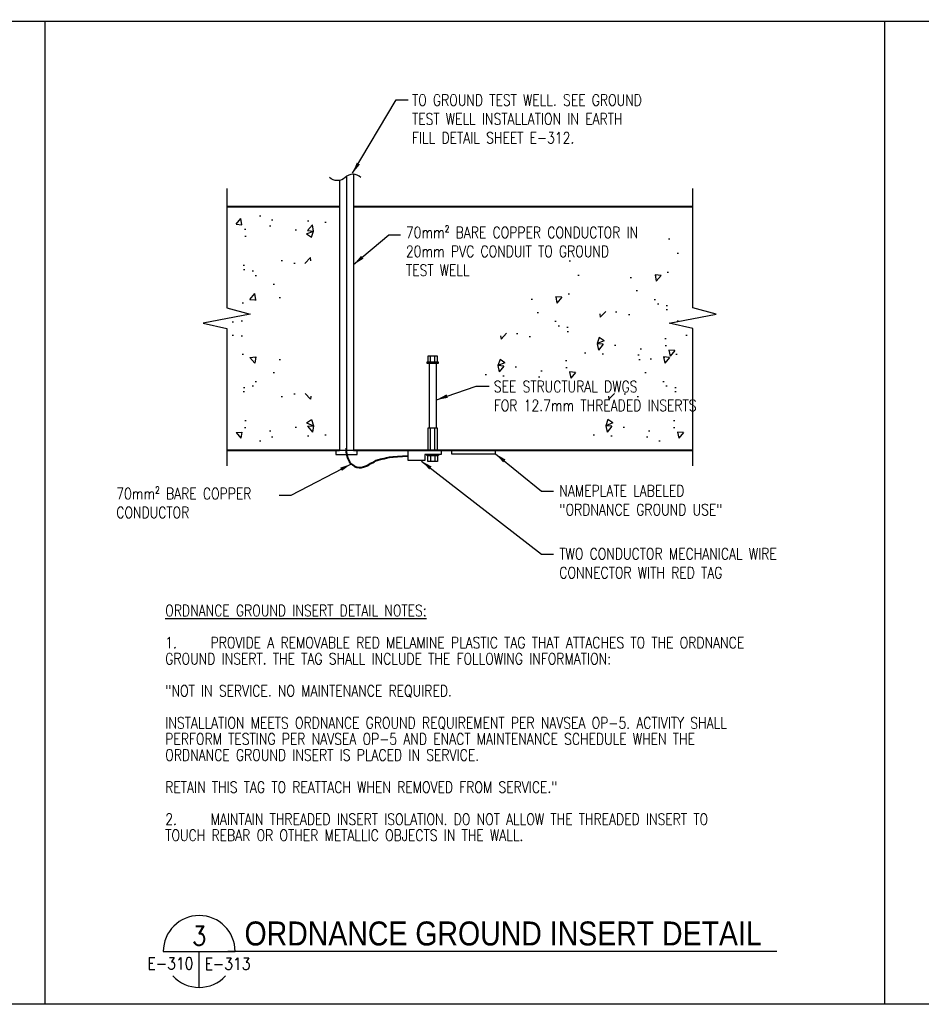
# Paper-space layout 'E-313' of a CAD drawing. Header units: millimetres. Extents: x 26 to 826, y 19 to 575.
# Tile 5 of 7: x 265 to 504, y 19 to 280. Entities that reach past the tile are written whole.
import ezdxf
from ezdxf.enums import TextEntityAlignment as Align

# ---------------------------------------------------------------- set-up
doc = ezdxf.new("R2010")
doc.units = ezdxf.units.MM
for name, color, linetype in [('D-DETL-PATT', 1, 'Continuous'), ('D-DETL-TEXT', 2, 'Continuous'), ('E-ANNO-TEXT', 3, 'Continuous'), ('E-ANNO-TEXT-', 5, 'Continuous'), ('E-ANNO-TEXT-TITL', 5, 'Continuous'), ('E-LINE-TEXT', 2, 'Continuous'), ('G-SYMB-LW70', 6, 'Continuous')]:
    doc.layers.add(name, color=color, linetype=linetype)
doc.layers.add('E-DETL-COND', color=4, linetype='Continuous', lineweight=40)
doc.styles.add('Arial8', font='arial.ttf', dxfattribs={"height": 0.125})
doc.styles.add('HELV', font='helv.shx', dxfattribs={"width": 0.85, "height": 0.25})
doc.styles.add('ROMANS', font='ROMANS.shx', dxfattribs={"width": 0.8})
doc.dimstyles.new('3-16to1Dim8', dxfattribs={"dimtxt": 12, "dimasz": 0.0625, "dimexe": 0.0625, "dimexo": 0.0625, "dimgap": 0.03125, "dimtad": 1, "dimdec": 4, "dimlfac": 64, "dimzin": 3, "dimdsep": 46, "dimlunit": 4, "dimtxsty": 'Arial8', "dimcen": 0.09375, "dimclrd": 256, "dimclrt": 256, "dimadec": 0, "dimazin": 1, "dimtfac": 1, "dimtdec": 4, "dimtofl": 0, "dimtmove": 0, "dimatfit": 3, "dimfxl": 1, "dimfrac": 1, "dimtolj": 1, "dimtzin": 0, "dimlwd": -1, "dimarcsym": 0})

# ---------------------------------------------------------------- blocks, each defined once
blk = doc.blocks.new('Line Break-Big')
blk.add_lwpolyline([(0, 0.125, 0.414214), (0, 0, -0.414214), (0, -0.125)], format="xyb")

psp = doc.layouts.new('E-313')

# ---------------------------------------------------------------- hatches: boundary and pattern name
at = {"layer": 'D-DETL-PATT', "ltscale": 100}
h = psp.add_hatch(dxfattribs=at)
h.set_pattern_fill('AR-CONC', color=256, scale=2.645833, style=0)
h.set_pattern_definition([(50, (-711.431, 668.304), (18.9775, -1.66032), [1.98437, -21.82812]), (355, (-711.431, 668.304), (-3.67113, 19.90175), [1.5875, -17.4625]), (100.4514, (-709.85, 668.166), (15.3064, 18.24142), [1.68646, -18.55105]), (46.1842, (-711.431, 673.596), (28.2374, -4.37936), [2.97656, -32.7422]), (96.6356, (-709.078, 673.23), (24.7296, 25.77354), [2.5297, -27.8266]), (351.1842, (-711.43, 673.596), (24.7296, 25.77355), [2.38125, -26.19375]), (21, (-708.785, 672.273), (15.79317, -10.65262), [1.98437, -21.82812]), (326, (-708.785, 672.273), (6.43772, 19.18626), [1.5875, -17.4625]), (71.4514, (-707.47, 671.385), (22.2309, 8.53362), [1.68646, -18.55105]), (37.5, (-711.431, 668.304), (0.32173, 8.807817), [0, -17.25083, 0, -17.72708, 0, -17.52865]), (7.5, (-711.431, 668.304), (6.96038, 10.43548), [0, -10.10708, 0, -16.85396, 0, -6.68073]), (327.5, (-717.3314, 668.304), (14.12405, -0.596764), [0, -6.61458, 0, -20.6375, 0, -27.38437]), (317.5, (-719.977, 668.304), (15.43013, 2.64861), [0, -8.59896, 0, -13.70542, 0, -19.44687])])
h.paths.add_polyline_path([(352.46, 229.1), (321.37, 229.1), (321.24, 194.44), (322.83, 194.44), (327.19, 196.02), (334.2, 203.56), (338.44, 214.01), (350.74, 219.31)])
h = psp.add_hatch(dxfattribs=at)
h.set_pattern_fill('AR-CONC', color=256, scale=2.645833, style=0)
h.set_pattern_definition([(230, (1472.677, -250.964), (-18.9775, 1.66032), [1.98437, -21.82812]), (175, (1472.677, -250.964), (3.67113, -19.90175), [1.5875, -17.4625]), (280.4514, (1471.095, -250.826), (-15.3064, -18.24142), [1.68646, -18.55105]), (226.1842, (1472.677, -256.256), (-28.2374, 4.37936), [2.97656, -32.7422]), (276.6356, (1470.323, -255.89), (-24.7296, -25.77354), [2.5297, -27.8266]), (171.1842, (1472.677, -256.256), (-24.7296, -25.77355), [2.38125, -26.19375]), (201, (1470.03, -254.933), (-15.79317, 10.65262), [1.98437, -21.82812]), (146, (1470.03, -254.933), (-6.43772, -19.18626), [1.5875, -17.4625]), (251.4514, (1468.715, -254.045), (-22.2309, -8.53362), [1.68646, -18.55105]), (217.5, (1472.6766, -250.964), (-0.32173, -8.807817), [0, -17.25083, 0, -17.72708, 0, -17.52865]), (187.5, (1472.677, -250.964), (-6.96038, -10.43548), [0, -10.10708, 0, -16.85396, 0, -6.68073]), (147.5, (1478.577, -250.964), (-14.12405, 0.596764), [0, -6.61458, 0, -20.6375, 0, -27.38437]), (137.5, (1481.223, -250.964), (-15.43013, -2.64861), [0, -8.59896, 0, -13.70542, 0, -19.44687])])
h.paths.add_polyline_path([(408.79, 188.24), (439.88, 188.24), (440.01, 222.9), (438.42, 222.9), (434.05, 221.32), (427.04, 213.78), (422.81, 203.33), (410.51, 198.03)])
h = psp.add_hatch(dxfattribs=at)
h.set_pattern_fill('AR-CONC', color=256, scale=2.645833, style=0)
h.set_pattern_definition([(230, (1446.382, -256.764), (-18.9775, 1.66032), [1.98437, -21.82812]), (175, (1446.382, -256.764), (3.67113, -19.90175), [1.5875, -17.4625]), (280.4514, (1444.8, -256.626), (-15.3064, -18.24142), [1.68646, -18.55105]), (226.1842, (1446.382, -262.056), (-28.2374, 4.37936), [2.97656, -32.7422]), (276.6356, (1444.028, -261.69), (-24.7296, -25.77354), [2.5297, -27.8266]), (171.1842, (1446.382, -262.056), (-24.7296, -25.77355), [2.38125, -26.19375]), (201, (1443.736, -260.733), (-15.79317, 10.65262), [1.98437, -21.82812]), (146, (1443.736, -260.733), (-6.43772, -19.18626), [1.5875, -17.4625]), (251.4514, (1442.42, -259.845), (-22.2309, -8.53362), [1.68646, -18.55105]), (217.5, (1446.3816, -256.764), (-0.32173, -8.807817), [0, -17.25083, 0, -17.72708, 0, -17.52865]), (187.5, (1446.382, -256.764), (-6.96038, -10.43548), [0, -10.10708, 0, -16.85396, 0, -6.68073]), (147.5, (1452.282, -256.764), (-14.12405, 0.596764), [0, -6.61458, 0, -20.6375, 0, -27.38437]), (137.5, (1454.928, -256.764), (-15.43013, -2.64861), [0, -8.59896, 0, -13.70542, 0, -19.44687])])
h.paths.add_polyline_path([(382.49, 182.44), (413.58, 182.44), (413.71, 217.1), (412.13, 217.1), (407.76, 215.52), (400.75, 207.98), (396.51, 197.53), (384.21, 192.23)])
h = psp.add_hatch(dxfattribs=at)
h.set_pattern_fill('AR-CONC', color=256, scale=2.645833, style=0)
h.set_pattern_definition([(310, (-711.431, -272.686), (18.9775, 1.66032), [1.98437, -21.82812]), (5, (-711.431, -272.686), (-3.67113, -19.90175), [1.5875, -17.4625]), (259.5486, (-709.85, -272.548), (15.3064, -18.24142), [1.68646, -18.55105]), (313.8158, (-711.431, -277.978), (28.2374, 4.37936), [2.97656, -32.7422]), (263.3644, (-709.078, -277.613), (24.7296, -25.77354), [2.5297, -27.8266]), (8.8158, (-711.43, -277.978), (24.7296, -25.77355), [2.38125, -26.19375]), (339, (-708.785, -276.655), (15.79317, 10.65262), [1.98437, -21.82812]), (34, (-708.785, -276.655), (6.43772, -19.18626), [1.5875, -17.4625]), (288.5486, (-707.47, -275.767), (22.2309, -8.53362), [1.68646, -18.55105]), (322.5, (-711.431, -272.6864), (0.32173, -8.807817), [0, -17.25083, 0, -17.72708, 0, -17.52865]), (352.5, (-711.431, -272.686), (6.96038, -10.43548), [0, -10.10708, 0, -16.85396, 0, -6.68073]), (32.5, (-717.3314, -272.6864), (14.12405, 0.596764), [0, -6.61458, 0, -20.6375, 0, -27.38437]), (42.5, (-719.977, -272.686), (15.43013, -2.64861), [0, -8.59896, 0, -13.70542, 0, -19.44687])])
h.paths.add_polyline_path([(352.46, 166.52), (321.37, 166.52), (321.24, 201.18), (322.83, 201.18), (327.19, 199.59), (334.2, 192.05), (338.44, 181.6), (350.74, 176.31)])
h = psp.add_hatch(dxfattribs=at)
h.set_pattern_fill('AR-CONC', color=256, scale=2.645833, style=0)
h.set_pattern_definition([(230, (1474.953, -272.686), (-18.9775, 1.66032), [1.98437, -21.82812]), (175, (1474.953, -272.686), (3.67113, -19.90175), [1.5875, -17.4625]), (280.4514, (1473.372, -272.548), (-15.3064, -18.24142), [1.68646, -18.55105]), (226.1842, (1474.953, -277.978), (-28.2374, 4.37936), [2.97656, -32.7422]), (276.6356, (1472.6, -277.613), (-24.7296, -25.77354), [2.5297, -27.8266]), (171.1842, (1474.953, -277.978), (-24.7296, -25.77355), [2.38125, -26.19375]), (201, (1472.307, -276.655), (-15.79317, 10.65262), [1.98437, -21.82812]), (146, (1472.307, -276.655), (-6.43772, -19.18626), [1.5875, -17.4625]), (251.4514, (1470.991, -275.767), (-22.2309, -8.53362), [1.68646, -18.55105]), (217.5, (1474.953, -272.6864), (-0.32173, -8.807817), [0, -17.25083, 0, -17.72708, 0, -17.52865]), (187.5, (1474.953, -272.686), (-6.96038, -10.43548), [0, -10.10708, 0, -16.85396, 0, -6.68073]), (147.5, (1480.8534, -272.6864), (-14.12405, 0.596764), [0, -6.61458, 0, -20.6375, 0, -27.38437]), (137.5, (1483.499, -272.686), (-15.43013, -2.64861), [0, -8.59896, 0, -13.70542, 0, -19.44687])])
h.paths.add_polyline_path([(411.06, 166.52), (442.15, 166.52), (442.28, 201.18), (440.7, 201.18), (436.33, 199.59), (429.32, 192.05), (425.09, 181.6), (412.78, 176.31)])

# ---------------------------------------------------------------- linework, layer by layer
at = {"layer": 'D-DETL-PATT'}
for p, q in [((351.74, 237.9), (351.74, 166)), ((353.66, 238.61), (353.64, 165.6)), ((349.9, 236.99), (349.9, 165.6)), ((348.92, 165.6), (348.92, 164.42)), ((348.92, 165.6), (354.62, 165.59)), ((348.92, 164.42), (354.62, 164.42)), ((354.62, 164.42), (354.62, 165.59)), ((379.6, 165.6), (379.6, 164.6)), ((391.26, 165.6), (379.6, 165.6)), ((379.6, 164.6), (391.26, 164.6)), ((391.26, 164.6), (391.26, 165.6))]:
    psp.add_line(p, q, dxfattribs=at)
at = {"layer": 'D-DETL-PATT', "ltscale": 100}
for points in [[(320.05, 234.89), (320.05, 203.3), (326.26, 201.58), (313.83, 199.2), (320.05, 197.81), (320.05, 161.43)], [(443.48, 161.43), (443.48, 194.96), (443.48, 197.81), (437.26, 199.2), (449.69, 201.58), (443.48, 203.3), (443.48, 234.89)], [(374.02, 188.88), (374.02, 190.47)], [(375.21, 188.88), (375.21, 190.47)], [(373.69, 188.61), (373.69, 171.42)], [(375.54, 188.61), (375.54, 171.42)], [(374.02, 165.6), (374.02, 171.42)], [(375.21, 165.6), (375.21, 171.42)], [(374.02, 164.14), (374.02, 162.55)], [(375.21, 164.14), (375.21, 162.55)]]:
    psp.add_lwpolyline(points, dxfattribs=at)
for points in [[(373.36, 188.88), (375.87, 188.88), (375.87, 190.47), (373.36, 190.47)], [(373.1, 188.61), (376.14, 188.61), (376.14, 188.88), (373.1, 188.88)], [(373.36, 165.6), (375.87, 165.6), (375.87, 171.42), (373.36, 171.42)], [(376.85, 165.6), (376.85, 164.41), (372.49, 164.41), (372.49, 162.82), (368.12, 162.82), (368.12, 165.6)], [(373.1, 164.41), (376.14, 164.41), (376.14, 164.14), (373.1, 164.14)], [(373.36, 164.14), (375.87, 164.14), (375.87, 162.55), (373.36, 162.55)]]:
    psp.add_lwpolyline(points, close=True, dxfattribs=at)
at = {"layer": 'Defpoints'}
psp.add_lwpolyline([(26.42, 575.17), (776.41, 575.17), (776.41, 18.83), (26.42, 18.83)], close=True, dxfattribs=at)
at = {"layer": 'E-ANNO-TEXT', "color": 5}
psp.add_line((465.73, 32.82), (320.36, 32.82), dxfattribs=at)
at = {"layer": 'E-ANNO-TEXT-'}
for start, end in [(0, 180), (222.8054, 317.1946)]:
    psp.add_arc((312.77, 32.82), 9.52, start, end, dxfattribs=at)
at = {"layer": 'E-ANNO-TEXT-TITL', "lineweight": -3}
for p, q in [((303.25, 32.82), (322.3, 32.82)), ((312.77, 23.3), (312.77, 32.82))]:
    psp.add_line(p, q, dxfattribs=at)
at = {"layer": 'E-DETL-COND', "ltscale": 100}
for points in [[(349.9, 230.02), (320.05, 230.02)], [(443.48, 230.02), (353.66, 230.02)], [(320.05, 165.6), (349.9, 165.6)], [(353.64, 165.6), (443.48, 165.6)]]:
    psp.add_lwpolyline(points, dxfattribs=at)
at = {"layer": 'E-DETL-COND'}
psp.add_open_spline([(351.73, 166.14), (351.7, 165.79), (351.63, 163.42), (354.65, 160.03), (359.46, 162.77), (360.15, 163.01), (363.7, 163.97), (368.12, 164.09)], degree=3, knots=[3.901737, 3.901737, 3.901737, 3.901737, 13.368702, 22.341406, 39.713103, 64.131913, 92.676209, 92.676209, 92.676209, 92.676209], dxfattribs=at)
at = {"layer": 'G-SYMB-LW70'}
for p, q in [((26.42, 279.18), (530.19, 279.18)), ((271.95, 18.83), (271.95, 279.18)), ((494.4, 18.83), (494.4, 279.18))]:
    psp.add_line(p, q, dxfattribs=at)

# ---------------------------------------------------------------- block references
at = {"layer": 'D-DETL-PATT', "ltscale": 100, "xscale": 33.07589492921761, "yscale": 33.07589492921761, "zscale": 1.323035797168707, "rotation": 270}
psp.add_blockref('Line Break-Big', (351.45, 237.81), dxfattribs=at)

# ---------------------------------------------------------------- texts
at = {"layer": 'D-DETL-TEXT', "char_height": 3, "attachment_point": 1, "style": 'ROMANS'}
for s, insert, width in [('TO GROUND TEST WELL. SEE GROUND TEST WELL INSTALLATION IN EARTH FILL DETAIL SHEET E-312.', (369.12, 259.79), 68.8077), ('70m{\\W0.8;m² }BARE COPPER CONDUCTOR IN \\P20mm PVC CONDUIT TO GROUND \\PTEST WELL', (367.52, 224.73), 68.8077), ('SEE STRUCTURAL DWGS \\PFOR 12.7mm THREADED INSERTS', (390.79, 183.92), 68.8077), ('NAMEPLATE LABELED\\P"ORDNANCE GROUND USE"', (408.15, 156.32), 68.8077), ('TWO CONDUCTOR MECHANICAL WIRE CONNECTOR WITH RED TAG', (408.15, 139.63), 68.8077), ('\\pxsm0.85;{\\LORDNANCE GROUND INSERT DETAIL NOTES:}\\P\\P\\pt384;1.^IPROVIDE A REMOVABLE RED MELAMINE PLASTIC TAG THAT ATTACHES TO THE ORDNANCE GROUND INSERT. THE TAG SHALL INCLUDE THE FOLLOWING INFORMATION:\\P\\ptz;\\P"NOT IN SERVICE. NO MAINTENANCE REQUIRED.\\P\\PINSTALLATION MEETS ORDNANCE GROUND REQUIREMENT PER NAVSEA OP-5. ACTIVITY SHALL PERFORM TESTING PER NAVSEA OP-5 AND ENACT MAINTENANCE SCHEDULE WHEN THE ORDNANCE GROUND INSERT IS PLACED IN SERVICE.\\P\\PRETAIN THIS TAG TO REATTACH WHEN REMOVED FROM SERVICE."\\P\\P\\pt384;2.^IMAINTAIN THREADED INSERT ISOLATION. DO NOT ALLOW THE THREADED INSERT TO TOUCH REBAR OR OTHER METALLIC OBJECTS IN THE WALL.', (303.78, 124.6), 168.96)]:
    psp.add_mtext(s, dxfattribs=dict(at, insert=insert, width=width))
at = {"layer": 'E-ANNO-TEXT', "color": 5, "style": 'HELV', "width": 0.85}
psp.add_text('ORDNANCE GROUND INSERT DETAIL', height=6.35, dxfattribs=at).set_placement((324.77, 34.41))
at = {"layer": 'E-ANNO-TEXT-TITL', "lineweight": -3, "style": 'ROMANS', "width": 0.85}
psp.add_text('3', height=5.08, dxfattribs=at).set_placement((312.77, 34.41), align=Align.CENTER)
psp.add_text('E-310', height=3.175, dxfattribs=at).set_placement((311.23, 31.24), align=Align.TOP_RIGHT)
psp.add_text('E-313', height=3.175, dxfattribs=at).set_placement((314.2, 31.17), align=Align.TOP_LEFT)
at = {"layer": 'E-LINE-TEXT', "insert": (290.81, 155.56), "char_height": 3, "width": 52.7827, "attachment_point": 1, "style": 'ROMANS'}
psp.add_mtext('70mm{\\W0.8;² }BARE COPPER CONDUCTOR', dxfattribs=at)

# ---------------------------------------------------------------- leaders
at = {"layer": 'D-DETL-TEXT', "ltscale": 100}
for points, override in [([(353.38, 238.9), (364.96, 258.36), (368.07, 258.35)], {"dimasz": 3, "dimtad": 0, "dimclrd": 256}), ([(353.65, 214.71), (363.01, 222.64), (366.12, 222.63)], {"dimasz": 3, "dimtad": 0}), ([(375.61, 178.91), (386.12, 182.55), (389.57, 182.54)], {"dimasz": 3, "dimtad": 0}), ([(391.26, 164.6), (403.46, 154.72), (406.57, 154.71)], {"dimasz": 3, "dimtad": 0}), ([(352.99, 161.91), (337.05, 153.58), (333.94, 153.57)], {"dimasz": 3, "dimtad": 0}), ([(371.64, 162.7), (403.46, 138.05), (406.57, 138.04)], {"dimasz": 3, "dimtad": 0})]:
    psp.add_leader(points, dimstyle='3-16to1Dim8', override=override, dxfattribs=at)

doc.saveas('drawing.dxf')
